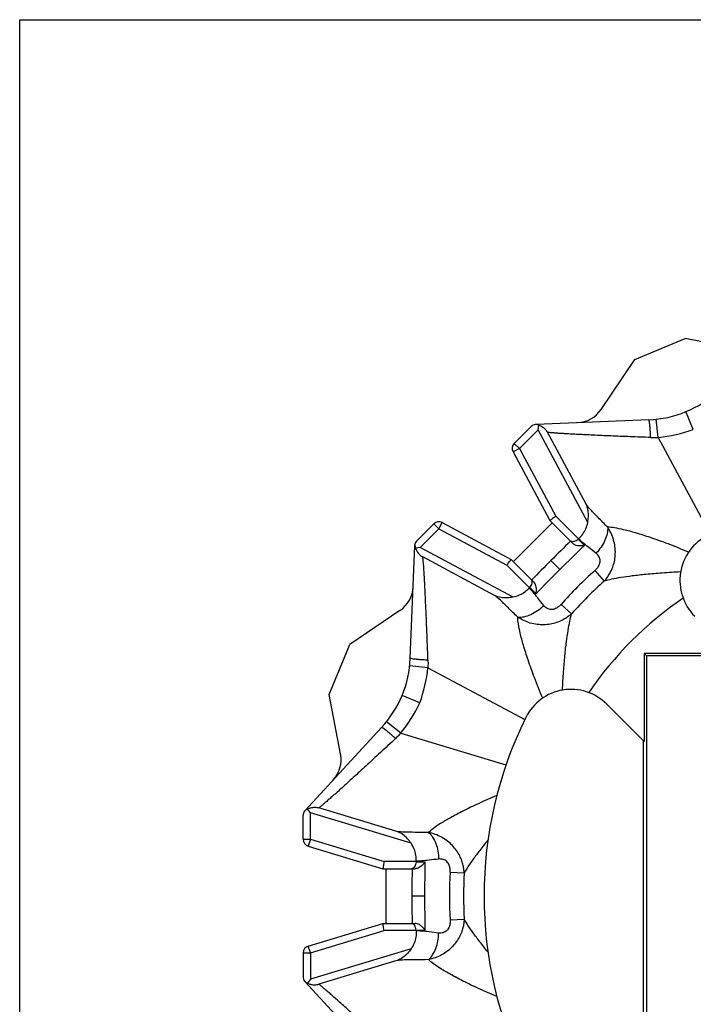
# Model space of a CAD drawing. Header units: inches. Extents: x 0 to 11, y 0 to 8.5.
# Tile 2 of 6: x 0 to 2.8, y 4.4 to 8.5. Entities that reach past the tile are written whole.
import ezdxf

# ---------------------------------------------------------------- set-up
doc = ezdxf.new("R2010")
doc.units = ezdxf.units.IN
doc.header["$LTSCALE"] = 0.605
doc.header["$MEASUREMENT"] = 0
doc.layers.get('0').update_dxf_attribs({"linetype": 'CONTINUOUS'})

msp = doc.modelspace()

# ---------------------------------------------------------------- linework, layer by layer
at = {"color": 7, "linetype": 'CONTINUOUS'}
for p, q in [((0, 0), (0, 8.5)), ((0, 8.5), (11, 8.5)), ((2.5594, 7.0864), (2.768, 7.1728)), ((3.0148, 7.125), (2.768, 7.1728)), ((2.4187, 6.8781), (2.5594, 7.0864)), ((2.8023, 6.7951), (2.7716, 6.8691)), ((2.0575, 6.7371), (2.1279, 6.8075)), ((2.1472, 6.8157), (2.1441, 6.8159)), ((2.6172, 6.8351), (2.1479, 6.8162)), ((2.1563, 6.7935), (2.1592, 6.8132)), ((2.1592, 6.8132), (2.1689, 6.8091)), ((2.6565, 6.7618), (2.6482, 6.8374)), ((2.0787, 6.7159), (2.1563, 6.7935)), ((2.363, 6.4077), (2.1563, 6.7935)), ((2.3559, 6.4843), (2.1957, 6.7835)), ((2.6565, 6.7618), (2.8723, 6.3589)), ((2.0575, 6.7371), (2.0787, 6.7159)), ((2.0787, 6.7159), (2.0523, 6.7017)), ((2.0523, 6.7017), (2.2055, 6.4155)), ((2.0787, 6.7159), (2.2299, 6.4336)), ((2.3241, 6.3394), (2.2299, 6.4336)), ((1.7229, 6.4025), (1.6525, 6.3321)), ((1.7229, 6.4025), (1.7441, 6.3812)), ((1.7441, 6.3812), (1.7582, 6.4077)), ((1.7582, 6.4077), (2.0444, 6.2544)), ((2.0536, 6.2453), (2.2147, 6.4064)), ((2.3006, 6.3205), (2.2055, 6.4155)), ((1.7441, 6.3812), (1.6664, 6.3036)), ((1.7441, 6.3812), (2.0263, 6.2301)), ((1.6248, 5.8428), (1.6437, 6.3121)), ((1.6443, 6.3128), (1.6441, 6.3159)), ((2.3226, 6.3381), (2.349, 6.312)), ((1.6664, 6.3036), (1.6468, 6.3007)), ((1.6468, 6.3007), (1.6508, 6.2911)), ((2.0523, 6.097), (1.6664, 6.3036)), ((1.9757, 6.1041), (1.6765, 6.2643)), ((2.1205, 6.1359), (2.0263, 6.2301)), ((2.1395, 6.1594), (2.0444, 6.2544)), ((2.2475, 6.2125), (2.2101, 6.2498)), ((2.3929, 6.208), (2.432, 6.1643)), ((2.1218, 6.1374), (2.1479, 6.111)), ((2.252, 6.0671), (2.2957, 6.028)), ((1.5819, 6.0412), (1.3736, 5.9005)), ((1.2872, 5.6919), (1.3736, 5.9005)), ((2.5973, 5.8626), (2.5973, 5.4967)), ((2.5973, 5.8626), (2.607, 5.853)), ((2.9633, 5.8626), (2.5973, 5.8626)), ((2.607, 5.853), (2.607, 3.8538)), ((4.6061, 5.853), (2.607, 5.853)), ((1.6982, 5.8034), (1.6225, 5.8117)), ((1.6982, 5.8034), (2.1011, 5.5877)), ((1.335, 5.4452), (1.2872, 5.6919)), ((1.6648, 5.6577), (1.5909, 5.6883)), ((2.4421, 5.6519), (2.5973, 5.4967)), ((1.5854, 5.531), (1.526, 5.5787)), ((1.5057, 5.5551), (1.1872, 5.2099)), ((1.5854, 5.531), (2.0228, 5.3987)), ((2.5941, 5.5), (2.5941, 4.2068)), ((1.1871, 5.209), (1.1848, 5.207)), ((1.1974, 5.2158), (1.2071, 5.2197)), ((1.2092, 5.1998), (1.1974, 5.2158)), ((1.569, 5.1223), (1.2441, 5.2205)), ((1.1792, 5.09), (1.1792, 5.1896)), ((1.2092, 5.09), (1.2092, 5.1998)), ((1.6282, 5.0731), (1.2092, 5.1998)), ((1.1792, 5.09), (1.2092, 5.09)), ((1.2092, 5.09), (1.2006, 5.0613)), ((1.2092, 5.09), (1.5157, 4.9973)), ((1.2006, 5.0613), (1.5113, 4.9673)), ((1.5113, 4.9673), (1.6457, 4.9673)), ((1.6489, 4.9973), (1.5157, 4.9973)), ((1.5242, 4.7395), (1.5242, 4.9673)), ((1.6488, 4.9953), (1.6859, 4.9956)), ((1.7905, 4.953), (1.8491, 4.9498)), ((1.6845, 4.8534), (1.6317, 4.8534)), ((1.7905, 4.7538), (1.8491, 4.757)), ((1.2006, 4.6455), (1.5113, 4.7395)), ((1.5113, 4.7395), (1.6457, 4.7395)), ((1.2092, 4.6168), (1.5157, 4.7095)), ((1.6489, 4.7095), (1.5157, 4.7095)), ((1.6488, 4.7115), (1.6859, 4.7112)), ((1.2092, 4.6168), (1.2006, 4.6455)), ((1.6282, 4.6337), (1.2092, 4.507)), ((1.1792, 4.6168), (1.1792, 4.5172)), ((1.1792, 4.6168), (1.2092, 4.6168)), ((1.2092, 4.6168), (1.2092, 4.507)), ((1.569, 4.5846), (1.2441, 4.4863)), ((1.2092, 4.507), (1.1974, 4.4911)), ((1.1871, 4.4978), (1.1848, 4.4999)), ((1.5057, 4.1517), (1.1872, 4.4969)), ((1.1974, 4.4911), (1.2071, 4.4871))]:
    msp.add_line(p, q, dxfattribs=at)
for centre, radius, start, end in [((2.5991, 7.2857), 0.451, 272.305, 312.695), ((2.3152, 6.9481), 0.125, 272.3, 325.959), ((2.1491, 6.7863), 0.03, 99.5844, 135), ((2.1411, 6.755), 0.061, 72.6336, 84.247), ((2.5858, 7.4051), 0.6472, 276.2716, 289.5375), ((2.0787, 6.7159), 0.03, 135, 208.17), ((1.7441, 6.3812), 0.03, 61.83, 135), ((2.9566, 6.1663), 0.21, 116.3393, 225), ((1.6737, 6.3109), 0.03, 135, 170.4156), ((1.705, 6.3189), 0.061, 185.753, 197.3664), ((8.6757, -0.2153), 9.1434, 134.28781, 135.00169), ((7.2003, 1.2602), 7.004, 133.83993, 135.00297), ((2.3661, 6.2907), 0.0644, 130.7942, 132.5562), ((3.6066, 4.8534), 1.9629, 130.7463, 130.7954), ((8.6753, -0.2157), 9.1434, 134.99831, 135.71219), ((7.1998, 1.2597), 7.004, 134.99703, 136.16007), ((3.6066, 4.8534), 1.8188, 131.86, 138.14), ((3.6066, 4.8534), 1.7601, 131.86, 138.14), ((1.5119, 6.1448), 0.125, 304.041, 357.7), ((3.6066, 4.8534), 1.9629, 139.2046, 139.2537), ((2.1693, 6.0938), 0.0644, 137.4438, 139.2058), ((3.6066, 4.8534), 1.501, 124.3395, 145.6605), ((1.1742, 5.8609), 0.451, 317.305, 357.695), ((1.0549, 5.8741), 0.6472, 340.4625, 353.7284), ((2.2937, 5.5034), 0.21, 45, 153.6607), ((1.0805, 5.9359), 0.6472, 321.2716, 334.5375), ((3.6066, 4.8534), 1.675, 153.6607, 206.3393), ((1.2122, 5.4214), 0.125, 317.3, 10.959), ((1.2092, 5.1896), 0.03, 144.5844, 180), ((1.2257, 5.1617), 0.061, 117.6336, 129.247), ((1.2092, 5.09), 0.03, 180, 253.17), ((3.6066, 4.8534), 1.9629, 175.7463, 175.7954), ((10.7751, 4.8537), 9.1434, 179.28781, 180.00169), ((1.7131, 4.9926), 0.0644, 175.7942, 177.5562), ((8.6885, 4.8538), 7.004, 178.83993, 180.00297), ((3.6066, 4.8534), 1.8188, 176.86, 183.14), ((3.6066, 4.8534), 1.7601, 176.86, 183.14), ((10.7751, 4.8531), 9.1434, 179.99831, 180.71219), ((8.6885, 4.853), 7.004, 179.99703, 181.16007), ((1.7131, 4.7142), 0.0644, 182.4438, 184.2058), ((3.6066, 4.8534), 1.9629, 184.2046, 184.2537), ((1.2092, 4.6168), 0.03, 106.83, 180), ((1.2092, 4.5172), 0.03, 180, 215.4156), ((1.2257, 4.5451), 0.061, 230.753, 242.3664)]:
    msp.add_arc(centre, radius, start, end, dxfattribs=at)
for points, knots in [([(2.1689, 6.8091), (2.1702, 6.8085), (2.1761, 6.8051), (2.186, 6.7972), (2.1927, 6.7884), (2.1957, 6.7835)], [0, 0, 0, 0, 0.118313, 0.54102, 1, 1, 1, 1]), ([(2.625, 6.7616), (2.6246, 6.7693), (2.6239, 6.7839), (2.6224, 6.8033), (2.6211, 6.8201), (2.619, 6.8281), (2.6185, 6.8351), (2.6172, 6.8351)], [0, 0, 0, 0, 0.309402, 0.58686, 0.806438, 0.947866, 1, 1, 1, 1]), ([(2.625, 6.7616), (2.6107, 6.7621), (2.5823, 6.763), (2.5401, 6.7646), (2.4991, 6.7662), (2.4596, 6.7678), (2.422, 6.7694), (2.3867, 6.7711), (2.354, 6.7726), (2.3241, 6.7741), (2.2971, 6.7755), (2.2731, 6.7769), (2.2523, 6.7781), (2.2348, 6.7793), (2.2204, 6.7804), (2.2093, 6.7814), (2.2014, 6.7823), (2.1972, 6.783), (2.1957, 6.7835)], [0, 0, 0, 0, 0.099897, 0.198324, 0.294175, 0.386394, 0.474074, 0.556477, 0.632872, 0.70265, 0.76559, 0.821607, 0.870176, 0.910985, 0.944325, 0.970325, 0.988854, 1, 1, 1, 1]), ([(2.625, 6.7616), (2.6283, 6.7615), (2.6353, 6.7613), (2.6458, 6.7614), (2.6529, 6.7616), (2.6565, 6.7618)], [0, 0, 0, 0, 0.321343, 0.657645, 1, 1, 1, 1]), ([(2.363, 6.4077), (2.3644, 6.4156), (2.3666, 6.4322), (2.3654, 6.4584), (2.36, 6.4759), (2.3559, 6.4843)], [0, 0, 0, 0, 0.308324, 0.642634, 1, 1, 1, 1]), ([(2.4462, 6.388), (2.433, 6.4016), (2.4093, 6.4254), (2.3785, 6.4568), (2.362, 6.4758), (2.3559, 6.4843)], [0, 0, 0, 0, 0.430435, 0.762295, 1, 1, 1, 1]), ([(2.2299, 6.4336), (2.2268, 6.4313), (2.2213, 6.427), (2.2127, 6.4216), (2.2098, 6.4175), (2.2052, 6.4162), (2.2055, 6.4155)], [0, 0, 0, 0, 0.383822, 0.708799, 0.92457, 1, 1, 1, 1]), ([(2.3253, 6.3405), (2.3317, 6.346), (2.3434, 6.3587), (2.3563, 6.3816), (2.3613, 6.3988), (2.363, 6.4077)], [0, 0, 0, 0, 0.321806, 0.652839, 1, 1, 1, 1]), ([(2.4462, 6.388), (2.4467, 6.3793), (2.4449, 6.3604), (2.4352, 6.3325), (2.4192, 6.3049), (2.4052, 6.288), (2.3974, 6.2801)], [0, 0, 0, 0, 0.216543, 0.461081, 0.726085, 1, 1, 1, 1]), ([(2.432, 6.1643), (2.4352, 6.1678), (2.442, 6.1759), (2.4517, 6.1899), (2.4613, 6.2073), (2.4698, 6.2282), (2.4759, 6.2525), (2.4786, 6.2794), (2.4771, 6.3077), (2.4711, 6.3359), (2.4609, 6.3631), (2.4515, 6.38), (2.4462, 6.388)], [0, 0, 0, 0, 0.059305, 0.130121, 0.212164, 0.305551, 0.409838, 0.522806, 0.640715, 0.760332, 0.880159, 1, 1, 1, 1]), ([(2.7828, 6.2843), (2.7547, 6.2961), (2.7021, 6.3173), (2.6286, 6.3439), (2.5668, 6.3637), (2.5167, 6.3772), (2.4779, 6.3853), (2.4556, 6.3879), (2.4462, 6.388)], [0, 0, 0, 0, 0.259127, 0.480544, 0.663692, 0.809682, 0.920409, 1, 1, 1, 1]), ([(2.3226, 6.3381), (2.3201, 6.3358), (2.3147, 6.3319), (2.3057, 6.3281), (2.2968, 6.3273), (2.2913, 6.3297), (2.2895, 6.3315)], [0, 0, 0, 0, 0.277998, 0.546259, 0.790061, 1, 1, 1, 1]), ([(2.349, 6.312), (2.3452, 6.3111), (2.3374, 6.3099), (2.3261, 6.3101), (2.3158, 6.312), (2.3072, 6.3153), (2.3024, 6.3187), (2.3006, 6.3205)], [0, 0, 0, 0, 0.233087, 0.456329, 0.663999, 0.848233, 1, 1, 1, 1]), ([(2.3974, 6.2801), (2.3871, 6.2885), (2.3683, 6.303), (2.3436, 6.3224), (2.3303, 6.3347), (2.3253, 6.3406)], [0, 0, 0, 0, 0.423841, 0.7569, 1, 1, 1, 1]), ([(1.6508, 6.291), (1.6515, 6.2897), (1.6548, 6.2838), (1.6627, 6.274), (1.6716, 6.2672), (1.6765, 6.2643)], [0, 0, 0, 0, 0.118313, 0.54102, 1, 1, 1, 1]), ([(2.3929, 6.208), (2.3944, 6.2093), (2.3976, 6.2124), (2.4023, 6.2176), (2.407, 6.2239), (2.411, 6.2312), (2.4139, 6.2395), (2.415, 6.2484), (2.4137, 6.2574), (2.4102, 6.2659), (2.4047, 6.2737), (2.4, 6.2781), (2.3974, 6.2801)], [0, 0, 0, 0, 0.073073, 0.157137, 0.249958, 0.349376, 0.453033, 0.55851, 0.664665, 0.772459, 0.883773, 1, 1, 1, 1]), ([(1.6983, 5.835), (1.6979, 5.8493), (1.6969, 5.8777), (1.6954, 5.9198), (1.6938, 5.9609), (1.6921, 6.0004), (1.6905, 6.0379), (1.6889, 6.0732), (1.6874, 6.1059), (1.6859, 6.1359), (1.6844, 6.1629), (1.6831, 6.1869), (1.6818, 6.2077), (1.6807, 6.2252), (1.6796, 6.2395), (1.6786, 6.2506), (1.6776, 6.2586), (1.6769, 6.2628), (1.6765, 6.2643)], [0, 0, 0, 0, 0.099897, 0.198324, 0.294175, 0.386394, 0.474074, 0.556477, 0.632872, 0.70265, 0.76559, 0.821607, 0.870176, 0.910985, 0.944325, 0.970325, 0.988854, 1, 1, 1, 1]), ([(2.0263, 6.2301), (2.0287, 6.2332), (2.033, 6.2387), (2.0383, 6.2472), (2.0425, 6.2501), (2.0437, 6.2548), (2.0444, 6.2544)], [0, 0, 0, 0, 0.383822, 0.708799, 0.92457, 1, 1, 1, 1]), ([(2.7496, 6.2019), (2.7239, 6.2007), (2.6758, 6.1979), (2.6087, 6.1922), (2.5515, 6.1859), (2.5038, 6.1792), (2.4649, 6.1723), (2.442, 6.167), (2.432, 6.1643)], [0, 0, 0, 0, 0.241378, 0.451186, 0.630384, 0.780259, 0.902596, 1, 1, 1, 1]), ([(2.1218, 6.1374), (2.1241, 6.1399), (2.1281, 6.1453), (2.1318, 6.1543), (2.1326, 6.1632), (2.1302, 6.1686), (2.1284, 6.1704)], [0, 0, 0, 0, 0.277998, 0.546259, 0.790061, 1, 1, 1, 1]), ([(2.1479, 6.111), (2.1489, 6.1148), (2.15, 6.1225), (2.1499, 6.1338), (2.148, 6.1441), (2.1446, 6.1528), (2.1413, 6.1576), (2.1395, 6.1594)], [0, 0, 0, 0, 0.233087, 0.456329, 0.663999, 0.848233, 1, 1, 1, 1]), ([(2.1194, 6.1346), (2.1139, 6.1283), (2.1013, 6.1166), (2.0784, 6.1037), (2.0612, 6.0986), (2.0523, 6.097)], [0, 0, 0, 0, 0.321806, 0.652839, 1, 1, 1, 1]), ([(2.1798, 6.0625), (2.1715, 6.0729), (2.157, 6.0917), (2.1376, 6.1164), (2.1252, 6.1297), (2.1194, 6.1346)], [0, 0, 0, 0, 0.423841, 0.7569, 1, 1, 1, 1]), ([(2.0523, 6.097), (2.0444, 6.0956), (2.0277, 6.0934), (2.0016, 6.0946), (1.9841, 6.1), (1.9757, 6.1041)], [0, 0, 0, 0, 0.308324, 0.642634, 1, 1, 1, 1]), ([(2.0719, 6.0138), (2.0583, 6.027), (2.0346, 6.0506), (2.0031, 6.0814), (1.9842, 6.098), (1.9757, 6.1041)], [0, 0, 0, 0, 0.430435, 0.762295, 1, 1, 1, 1]), ([(2.252, 6.0671), (2.2506, 6.0656), (2.2476, 6.0624), (2.2423, 6.0576), (2.2361, 6.053), (2.2287, 6.049), (2.2205, 6.0461), (2.2116, 6.045), (2.2026, 6.0462), (2.194, 6.0497), (2.1863, 6.0553), (2.1819, 6.06), (2.1798, 6.0625)], [0, 0, 0, 0, 0.073073, 0.157137, 0.249958, 0.349376, 0.453033, 0.55851, 0.664665, 0.772459, 0.883773, 1, 1, 1, 1]), ([(2.0719, 6.0138), (2.0807, 6.0132), (2.0995, 6.0151), (2.1275, 6.0248), (2.1551, 6.0407), (2.1719, 6.0547), (2.1798, 6.0625)], [0, 0, 0, 0, 0.216543, 0.461081, 0.726085, 1, 1, 1, 1]), ([(2.2957, 6.028), (2.2921, 6.0248), (2.2841, 6.018), (2.2701, 6.0082), (2.2527, 5.9986), (2.2318, 5.9902), (2.2075, 5.984), (2.1805, 5.9813), (2.1523, 5.9828), (2.124, 5.9888), (2.0969, 5.9991), (2.08, 6.0085), (2.0719, 6.0138)], [0, 0, 0, 0, 0.059305, 0.130121, 0.212164, 0.305551, 0.409838, 0.522806, 0.640715, 0.760332, 0.880159, 1, 1, 1, 1]), ([(2.258, 5.7104), (2.2592, 5.7361), (2.2621, 5.7842), (2.2677, 5.8513), (2.274, 5.9085), (2.2808, 5.9562), (2.2877, 5.995), (2.2929, 6.0179), (2.2957, 6.028)], [0, 0, 0, 0, 0.241378, 0.451186, 0.630384, 0.780259, 0.902596, 1, 1, 1, 1]), ([(2.1757, 5.6771), (2.1638, 5.7053), (2.1427, 5.7578), (2.116, 5.8314), (2.0963, 5.8932), (2.0827, 5.9432), (2.0747, 5.982), (2.0721, 6.0044), (2.0719, 6.0138)], [0, 0, 0, 0, 0.259127, 0.480544, 0.663692, 0.809682, 0.920409, 1, 1, 1, 1]), ([(1.6984, 5.835), (1.6907, 5.8353), (1.6761, 5.836), (1.6567, 5.8376), (1.6398, 5.8389), (1.6319, 5.841), (1.6248, 5.8415), (1.6249, 5.8428)], [0, 0, 0, 0, 0.309402, 0.58686, 0.806438, 0.947866, 1, 1, 1, 1]), ([(1.6983, 5.835), (1.6984, 5.8316), (1.6987, 5.8247), (1.6986, 5.8142), (1.6984, 5.807), (1.6982, 5.8034)], [0, 0, 0, 0, 0.321343, 0.657645, 1, 1, 1, 1]), ([(1.5632, 5.5086), (1.5575, 5.5138), (1.5467, 5.5236), (1.5318, 5.5363), (1.5191, 5.5473), (1.512, 5.5514), (1.5066, 5.556), (1.5057, 5.5551)], [0, 0, 0, 0, 0.309402, 0.58686, 0.806438, 0.947866, 1, 1, 1, 1]), ([(1.5632, 5.5086), (1.5527, 5.4988), (1.532, 5.4794), (1.5011, 5.4507), (1.4709, 5.4228), (1.4418, 5.3961), (1.4141, 5.3707), (1.388, 5.3469), (1.3638, 5.3248), (1.3416, 5.3047), (1.3215, 5.2866), (1.3036, 5.2706), (1.288, 5.2568), (1.2747, 5.2452), (1.2638, 5.2359), (1.2553, 5.2287), (1.249, 5.2238), (1.2455, 5.2213), (1.2441, 5.2205)], [0, 0, 0, 0, 0.099897, 0.198324, 0.294175, 0.386394, 0.474074, 0.556477, 0.632872, 0.70265, 0.76559, 0.821607, 0.870176, 0.910985, 0.944325, 0.970325, 0.988854, 1, 1, 1, 1]), ([(1.5632, 5.5086), (1.5656, 5.511), (1.5707, 5.5157), (1.578, 5.5232), (1.5829, 5.5284), (1.5854, 5.531)], [0, 0, 0, 0, 0.321343, 0.657645, 1, 1, 1, 1]), ([(1.9845, 5.2712), (1.9589, 5.2604), (1.9117, 5.2398), (1.8476, 5.2091), (1.7952, 5.1815), (1.7541, 5.1576), (1.7236, 5.1373), (1.7072, 5.1242), (1.7009, 5.118)], [0, 0, 0, 0, 0.257477, 0.477433, 0.660053, 0.806322, 0.918365, 1, 1, 1, 1]), ([(1.2071, 5.2198), (1.2085, 5.2202), (1.215, 5.222), (1.2275, 5.2234), (1.2386, 5.2219), (1.2441, 5.2205)], [0, 0, 0, 0, 0.118313, 0.54102, 1, 1, 1, 1]), ([(1.6282, 5.0731), (1.6236, 5.0797), (1.6134, 5.093), (1.594, 5.1107), (1.5778, 5.1192), (1.569, 5.1223)], [0, 0, 0, 0, 0.308324, 0.642634, 1, 1, 1, 1]), ([(1.7009, 5.118), (1.682, 5.1183), (1.6484, 5.1184), (1.6044, 5.1189), (1.5793, 5.1206), (1.569, 5.1223)], [0, 0, 0, 0, 0.430435, 0.762295, 1, 1, 1, 1]), ([(1.8491, 4.9498), (1.8488, 4.9546), (1.8479, 4.965), (1.845, 4.9819), (1.8394, 5.0009), (1.8306, 5.0217), (1.8178, 5.0432), (1.8007, 5.0642), (1.7796, 5.0831), (1.7554, 5.0988), (1.729, 5.1108), (1.7103, 5.1161), (1.7009, 5.118)], [0, 0, 0, 0, 0.059305, 0.130121, 0.212164, 0.305551, 0.409838, 0.522806, 0.640715, 0.760332, 0.880159, 1, 1, 1, 1]), ([(1.7009, 5.118), (1.7075, 5.1123), (1.7195, 5.0976), (1.7324, 5.071), (1.7406, 5.0402), (1.7427, 5.0184), (1.7427, 5.0073)], [0, 0, 0, 0, 0.216543, 0.461081, 0.726085, 1, 1, 1, 1]), ([(1.9478, 5.0862), (1.9363, 5.0721), (1.9154, 5.0458), (1.8877, 5.0089), (1.8661, 4.9777), (1.8541, 4.9585), (1.8491, 4.9498)], [0, 0, 0, 0, 0.324899, 0.59747, 0.821019, 1, 1, 1, 1]), ([(1.649, 4.999), (1.6496, 5.0074), (1.6489, 5.0246), (1.6419, 5.0499), (1.6333, 5.0656), (1.6282, 5.0731)], [0, 0, 0, 0, 0.321806, 0.652839, 1, 1, 1, 1]), ([(1.7427, 5.0073), (1.7295, 5.0058), (1.7059, 5.0028), (1.6748, 4.9991), (1.6566, 4.9984), (1.649, 4.999)], [0, 0, 0, 0, 0.423841, 0.7569, 1, 1, 1, 1]), ([(1.7905, 4.953), (1.7906, 4.9551), (1.7907, 4.9595), (1.7904, 4.9665), (1.7892, 4.9742), (1.7869, 4.9823), (1.7831, 4.9902), (1.7776, 4.9972), (1.7703, 5.0027), (1.7618, 5.0063), (1.7524, 5.0078), (1.746, 5.0076), (1.7427, 5.0073)], [0, 0, 0, 0, 0.073073, 0.157137, 0.249958, 0.349376, 0.453033, 0.55851, 0.664665, 0.772459, 0.883773, 1, 1, 1, 1]), ([(1.5157, 4.9973), (1.5152, 4.9935), (1.5144, 4.9866), (1.5121, 4.9767), (1.513, 4.9717), (1.5105, 4.9675), (1.5113, 4.9673)], [0, 0, 0, 0, 0.383822, 0.708799, 0.92457, 1, 1, 1, 1]), ([(1.6488, 4.9953), (1.6486, 4.992), (1.6476, 4.9853), (1.6439, 4.9764), (1.6382, 4.9694), (1.6326, 4.9673), (1.6301, 4.9673)], [0, 0, 0, 0, 0.277998, 0.546259, 0.790061, 1, 1, 1, 1]), ([(1.6859, 4.9956), (1.6839, 4.9922), (1.6792, 4.9859), (1.6711, 4.9781), (1.6625, 4.9721), (1.654, 4.9683), (1.6483, 4.9673), (1.6457, 4.9673)], [0, 0, 0, 0, 0.233087, 0.456329, 0.663999, 0.848233, 1, 1, 1, 1]), ([(1.8491, 4.757), (1.8488, 4.7522), (1.8479, 4.7418), (1.845, 4.725), (1.8394, 4.7059), (1.8306, 4.6851), (1.8178, 4.6636), (1.8007, 4.6426), (1.7796, 4.6237), (1.7554, 4.608), (1.729, 4.596), (1.7103, 4.5907), (1.7009, 4.5888)], [0, 0, 0, 0, 0.059305, 0.130121, 0.212164, 0.305551, 0.409838, 0.522806, 0.640715, 0.760332, 0.880159, 1, 1, 1, 1]), ([(1.7905, 4.7538), (1.7906, 4.7517), (1.7907, 4.7473), (1.7904, 4.7403), (1.7892, 4.7326), (1.7869, 4.7245), (1.7831, 4.7166), (1.7776, 4.7096), (1.7703, 4.7041), (1.7618, 4.7005), (1.7524, 4.699), (1.746, 4.6992), (1.7427, 4.6995)], [0, 0, 0, 0, 0.073073, 0.157137, 0.249958, 0.349376, 0.453033, 0.55851, 0.664665, 0.772459, 0.883773, 1, 1, 1, 1]), ([(1.9478, 4.6206), (1.9363, 4.6347), (1.9154, 4.661), (1.8877, 4.6979), (1.8661, 4.7291), (1.8541, 4.7483), (1.8491, 4.757)], [0, 0, 0, 0, 0.324899, 0.59747, 0.821019, 1, 1, 1, 1]), ([(1.5157, 4.7095), (1.5152, 4.7133), (1.5144, 4.7202), (1.5121, 4.7301), (1.513, 4.7351), (1.5105, 4.7393), (1.5113, 4.7395)], [0, 0, 0, 0, 0.383822, 0.708799, 0.92457, 1, 1, 1, 1]), ([(1.6488, 4.7115), (1.6486, 4.7148), (1.6476, 4.7215), (1.6439, 4.7305), (1.6382, 4.7374), (1.6326, 4.7395), (1.6301, 4.7395)], [0, 0, 0, 0, 0.277998, 0.546259, 0.790061, 1, 1, 1, 1]), ([(1.6859, 4.7112), (1.6839, 4.7146), (1.6792, 4.7209), (1.6711, 4.7288), (1.6625, 4.7347), (1.654, 4.7385), (1.6483, 4.7395), (1.6457, 4.7395)], [0, 0, 0, 0, 0.233087, 0.456329, 0.663999, 0.848233, 1, 1, 1, 1]), ([(1.649, 4.7078), (1.6496, 4.6994), (1.6489, 4.6822), (1.6419, 4.6569), (1.6333, 4.6412), (1.6282, 4.6337)], [0, 0, 0, 0, 0.321806, 0.652839, 1, 1, 1, 1]), ([(1.7427, 4.6995), (1.7295, 4.701), (1.7059, 4.704), (1.6748, 4.7077), (1.6566, 4.7084), (1.649, 4.7078)], [0, 0, 0, 0, 0.423841, 0.7569, 1, 1, 1, 1]), ([(1.7009, 4.5888), (1.7075, 4.5946), (1.7195, 4.6092), (1.7324, 4.6358), (1.7406, 4.6666), (1.7427, 4.6884), (1.7427, 4.6995)], [0, 0, 0, 0, 0.216543, 0.461081, 0.726085, 1, 1, 1, 1]), ([(1.6282, 4.6337), (1.6236, 4.6271), (1.6134, 4.6138), (1.594, 4.5962), (1.5778, 4.5876), (1.569, 4.5846)], [0, 0, 0, 0, 0.308324, 0.642634, 1, 1, 1, 1]), ([(1.7009, 4.5888), (1.682, 4.5885), (1.6484, 4.5884), (1.6044, 4.588), (1.5793, 4.5862), (1.569, 4.5846)], [0, 0, 0, 0, 0.430435, 0.762295, 1, 1, 1, 1]), ([(1.9845, 4.4356), (1.9589, 4.4464), (1.9117, 4.467), (1.8476, 4.4977), (1.7952, 4.5253), (1.7541, 4.5492), (1.7236, 4.5695), (1.7072, 4.5826), (1.7009, 4.5888)], [0, 0, 0, 0, 0.257477, 0.477433, 0.660053, 0.806322, 0.918365, 1, 1, 1, 1]), ([(1.2071, 4.4871), (1.2085, 4.4866), (1.215, 4.4848), (1.2275, 4.4834), (1.2386, 4.4849), (1.2441, 4.4863)], [0, 0, 0, 0, 0.118313, 0.54102, 1, 1, 1, 1]), ([(1.5632, 4.1982), (1.5527, 4.208), (1.532, 4.2274), (1.5011, 4.2561), (1.4709, 4.284), (1.4418, 4.3107), (1.4141, 4.3361), (1.388, 4.36), (1.3638, 4.382), (1.3416, 4.4021), (1.3215, 4.4202), (1.3036, 4.4362), (1.288, 4.45), (1.2747, 4.4616), (1.2638, 4.471), (1.2553, 4.4781), (1.249, 4.483), (1.2455, 4.4855), (1.2441, 4.4863)], [0, 0, 0, 0, 0.099897, 0.198324, 0.294175, 0.386394, 0.474074, 0.556477, 0.632872, 0.70265, 0.76559, 0.821607, 0.870176, 0.910985, 0.944325, 0.970325, 0.988854, 1, 1, 1, 1])]:
    msp.add_open_spline(points, degree=3, knots=knots, dxfattribs=at)

doc.saveas('drawing.dxf')
